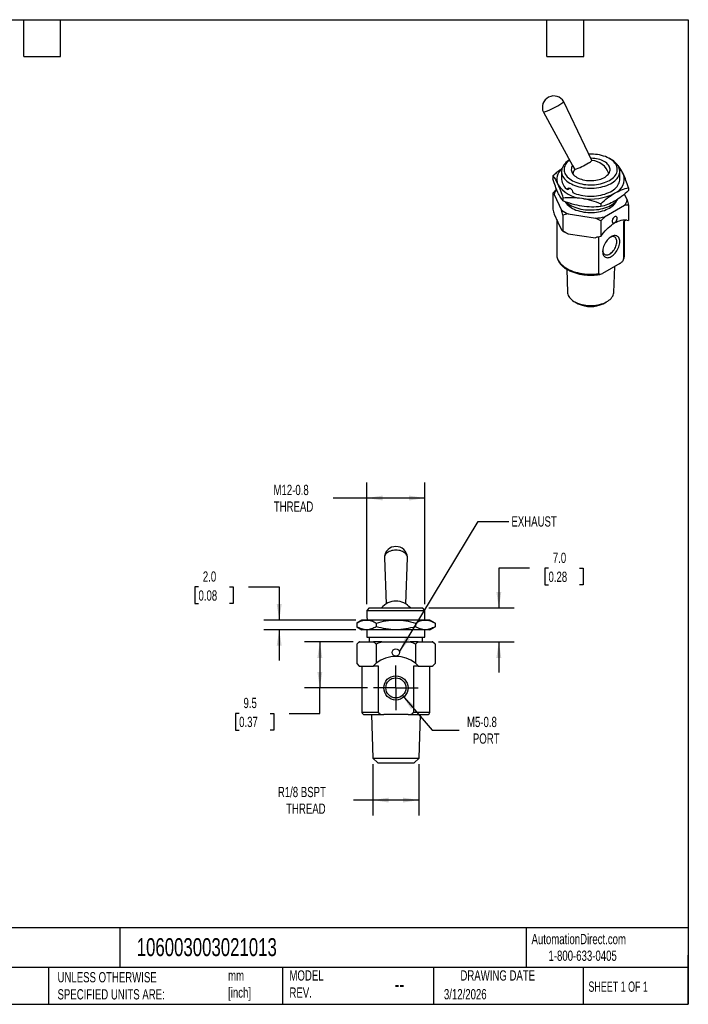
# Model space of a CAD drawing. Header units: millimetres. Extents: x 6 to 273, y 6 to 210.
# Tile 2 of 2: x 135 to 273, y 6 to 210. Entities that reach past the tile are written whole.
import ezdxf

# ---------------------------------------------------------------- set-up
doc = ezdxf.new("R2010")
doc.units = ezdxf.units.MM
doc.linetypes.add('SLD-Center', pattern=[19.05, 15.24, -1.27, 1.27, -1.27])
doc.linetypes.add('SLD-Solid', pattern=[0])
doc.layers.add('CENTER', color=40, linetype='SLD-Center')
doc.layers.add('DIMENSIONS', color=140, linetype='SLD-Solid', lineweight=25)
doc.layers.add('TEXT', color=140, linetype='SLD-Solid', lineweight=25)
doc.styles.add('SLDTEXTSTYLE0', font='TXT', dxfattribs={"width": 0.7})
doc.styles.add('SLDTEXTSTYLE1', font='TXT', dxfattribs={"width": 0.65})
doc.dimstyles.new('SLDDIMSTYLE1', dxfattribs={"dimtxt": 2.158008, "dimasz": 3.302, "dimexe": 0, "dimexo": 0.0625, "dimgap": 0.539502, "dimtad": 0, "dimtih": 1, "dimtoh": 1, "dimdec": 1, "dimrnd": 1e-09, "dimzin": 12, "dimdsep": 46, "dimtxsty": 'SLDTEXTSTYLE0', "dimsah": 1, "dimcen": 0.09, "dimadec": 0, "dimazin": 3, "dimtfac": 1, "dimtdec": 1, "dimtofl": 0, "dimtmove": 0, "dimatfit": 3, "dimfxl": 0, "dimfrac": 2, "dimtolj": 1, "dimtzin": 12, "dimarcsym": 0})
doc.dimstyles.new('SLDDIMSTYLE3', dxfattribs={"dimtxt": 2.158008, "dimasz": 3.302, "dimexe": 0, "dimexo": 0.0625, "dimgap": 0.539502, "dimtad": 0, "dimtih": 1, "dimtoh": 1, "dimdec": 1, "dimrnd": 1e-09, "dimzin": 12, "dimdsep": 46, "dimtxsty": 'SLDTEXTSTYLE0', "dimsah": 1, "dimcen": 0, "dimadec": 0, "dimazin": 3, "dimtfac": 1, "dimtdec": 1, "dimtofl": 0, "dimtmove": 0, "dimatfit": 3, "dimfxl": 0, "dimfrac": 2, "dimtolj": 1, "dimtzin": 12, "dimarcsym": 0})
doc.dimstyles.new('SLDDIMSTYLE4', dxfattribs={"dimtxt": 2.158008, "dimasz": 3.302, "dimexe": 0, "dimexo": 0.0625, "dimgap": 0.539502, "dimtad": 0, "dimtih": 1, "dimtoh": 1, "dimdec": 1, "dimrnd": 1e-09, "dimzin": 4, "dimdsep": 46, "dimtxsty": 'SLDTEXTSTYLE0', "dimsah": 1, "dimcen": 0.09, "dimadec": 0, "dimazin": 1, "dimtfac": 1, "dimtdec": 1, "dimtmove": 0, "dimatfit": 0, "dimfxl": 0, "dimfrac": 2, "dimtolj": 1, "dimtzin": 12, "dimarcsym": 0})
doc.dimstyles.new('SLDDIMSTYLE5', dxfattribs={"dimtxt": 0.18, "dimasz": 3.302, "dimexe": 0, "dimexo": 0.0625, "dimgap": 0, "dimtad": 0, "dimtih": 1, "dimtoh": 1, "dimdec": 0, "dimrnd": 1e-09, "dimzin": 0, "dimdsep": 46, "dimtxsty": 'Standard', "dimsah": 1, "dimcen": 0.09, "dimadec": 0, "dimazin": 0, "dimtfac": 3.302, "dimtdec": 0, "dimtofl": 0, "dimtmove": 0, "dimatfit": 3, "dimfxl": 0, "dimfrac": 2, "dimtolj": 1, "dimtzin": 0, "dimarcsym": 0})

# ---------------------------------------------------------------- blocks, each defined once
blk = doc.blocks.new('_D_5')
at = {"layer": 'DIMENSIONS'}
for p, q in [((203.91, 81.15), (193.83, 81.15)), ((197.01, 81.15), (197.01, 71.65)), ((206.82, 71.65), (193.83, 71.65)), ((197.01, 66.39), (197.01, 71.65)), ((180.35, 66.39), (179.63, 66.39)), ((179.63, 66.39), (179.63, 62.96)), ((186.76, 66.39), (187.49, 66.39)), ((187.49, 66.39), (187.49, 62.96)), ((190.66, 66.39), (197.01, 66.39)), ((179.63, 62.96), (180.35, 62.96)), ((187.49, 62.96), (186.76, 62.96))]:
    blk.add_line(p, q, dxfattribs=at)
for points in [[(197.01, 81.15), (196.5, 77.85), (197.51, 77.85)], [(197.01, 71.65), (197.51, 74.95), (196.5, 74.95)]]:
    blk.add_solid(points, dxfattribs=at)
at = {"layer": 'DIMENSIONS', "char_height": 2.117, "attachment_point": 1, "style": 'SLDTEXTSTYLE0'}
for s, insert in [('9.5', (181.25, 69.6)), ('0.37', (180.35, 65.69))]:
    blk.add_mtext(s, dxfattribs=dict(at, insert=insert))
blk = doc.blocks.new('_D_6')
at = {"layer": 'DIMENSIONS'}
for p, q in [((214.05, 70.09), (220.22, 62.95)), ((220.22, 62.95), (225.78, 62.95))]:
    blk.add_line(p, q, dxfattribs=at)
blk.add_solid([(214.05, 70.09), (215.83, 67.26), (216.6, 67.92)], dxfattribs=at)
at = {"layer": 'DIMENSIONS', "char_height": 2.117, "attachment_point": 1, "style": 'SLDTEXTSTYLE0'}
for s, insert in [('M5-0.8', (227.37, 65.68)), ('PORT', (228.59, 62.25))]:
    blk.add_mtext(s, dxfattribs=dict(at, insert=insert))
blk = doc.blocks.new('_D_7')
at = {"layer": 'DIMENSIONS'}
for p, q in [((207.93, 55.88), (207.93, 45.32)), ((217.47, 55.88), (217.47, 45.32)), ((207.93, 48.5), (203.96, 48.5)), ((217.47, 48.5), (207.93, 48.5))]:
    blk.add_line(p, q, dxfattribs=at)
for points in [[(207.93, 48.5), (211.23, 47.99), (211.23, 49)], [(217.47, 48.5), (214.17, 49), (214.17, 47.99)]]:
    blk.add_solid(points, dxfattribs=at)
at = {"layer": 'DIMENSIONS', "char_height": 2.117, "attachment_point": 1, "style": 'SLDTEXTSTYLE0'}
for s, insert in [('R1/8 BSPT', (188.34, 51.22)), ('THREAD', (190.05, 47.79))]:
    blk.add_mtext(s, dxfattribs=dict(at, insert=insert))
blk = doc.blocks.new('_D_8')
at = {"layer": 'DIMENSIONS'}
for p, q in [((240.3, 96.34), (233.95, 96.34)), ((233.95, 96.34), (233.95, 88.15)), ((244.19, 96.34), (243.47, 96.34)), ((243.47, 96.34), (243.47, 92.91)), ((250.6, 96.34), (251.33, 96.34)), ((251.33, 96.34), (251.33, 92.91)), ((243.47, 92.91), (244.19, 92.91)), ((251.33, 92.91), (250.6, 92.91)), ((219.47, 88.15), (237.12, 88.15)), ((221.49, 81.15), (237.12, 81.15)), ((233.95, 81.15), (233.95, 74.8))]:
    blk.add_line(p, q, dxfattribs=at)
for points in [[(233.95, 88.15), (234.46, 91.45), (233.44, 91.45)], [(233.95, 81.15), (233.44, 77.85), (234.46, 77.85)]]:
    blk.add_solid(points, dxfattribs=at)
at = {"layer": 'DIMENSIONS', "char_height": 2.117, "attachment_point": 1, "style": 'SLDTEXTSTYLE0'}
for s, insert in [('7.0', (245.09, 99.55)), ('0.28', (244.19, 95.64))]:
    blk.add_mtext(s, dxfattribs=dict(at, insert=insert))
blk = doc.blocks.new('_D_9')
at = {"layer": 'DIMENSIONS'}
for p, q in [((171.96, 92.48), (171.24, 92.48)), ((171.24, 92.48), (171.24, 89.05)), ((178.38, 92.48), (179.1, 92.48)), ((179.1, 92.48), (179.1, 89.05)), ((182.27, 92.48), (188.62, 92.48)), ((188.62, 92.48), (188.62, 85.65)), ((171.24, 89.05), (171.96, 89.05)), ((179.1, 89.05), (178.38, 89.05)), ((204.43, 85.65), (185.44, 85.65)), ((204.43, 83.65), (185.44, 83.65)), ((188.62, 83.65), (188.62, 77.3))]:
    blk.add_line(p, q, dxfattribs=at)
for points in [[(188.62, 85.65), (189.13, 88.95), (188.11, 88.95)], [(188.62, 83.65), (188.11, 80.35), (189.13, 80.35)]]:
    blk.add_solid(points, dxfattribs=at)
at = {"layer": 'DIMENSIONS', "char_height": 2.117, "attachment_point": 1, "style": 'SLDTEXTSTYLE0'}
for s, insert in [('2.0', (172.86, 95.69)), ('0.08', (171.96, 91.78))]:
    blk.add_mtext(s, dxfattribs=dict(at, insert=insert))
blk = doc.blocks.new('_D_10')
at = {"layer": 'DIMENSIONS'}
for p, q in [((206.7, 88.92), (206.7, 114.01)), ((218.7, 88.92), (218.7, 114.01)), ((206.7, 110.83), (199.79, 110.83)), ((218.7, 110.83), (206.7, 110.83))]:
    blk.add_line(p, q, dxfattribs=at)
for points in [[(206.7, 110.83), (210, 110.32), (210, 111.34)], [(218.7, 110.83), (215.4, 111.34), (215.4, 110.32)]]:
    blk.add_solid(points, dxfattribs=at)
at = {"layer": 'DIMENSIONS', "char_height": 2.117, "attachment_point": 1, "style": 'SLDTEXTSTYLE0'}
for s, insert in [('M12-0.8', (187.44, 113.56)), ('THREAD', (187.51, 110.13))]:
    blk.add_mtext(s, dxfattribs=dict(at, insert=insert))
blk = doc.blocks.new('SW_CENTERMARKSYMBOL_0')
at = {"layer": 'CENTER', "color": 0}
for p, q in [((0, 2.54), (0, 4.607)), ((0, 0), (0, 2.54)), ((-2.54, 0), (-4.607, 0)), ((0, 0), (-2.54, 0)), ((0, 0), (0, -2.54)), ((0, 0), (2.54, 0)), ((2.54, 0), (4.607, 0)), ((0, -2.54), (0, -4.607))]:
    blk.add_line(p, q, dxfattribs=at)

msp = doc.modelspace()

# ---------------------------------------------------------------- linework, layer by layer
for p, q in [((253.15833, 180.48075), (247.36324, 192.6278)), ((243.1322, 190.4619), (249.16381, 179.45027)), ((257.14303, 180.67877), (256.78942, 180.88297)), ((249.16381, 179.45027), (249.59775, 178.65806)), ((258.61518, 179.38583), (258.52958, 179.41794)), ((245.09221, 177.29404), (245.09221, 176.68199)), ((246.8997, 178.22995), (246.8997, 176.59686)), ((258.8997, 176.59686), (258.8997, 178.22995)), ((248.16001, 174.473), (248.65095, 174.75642)), ((260.70719, 174.87866), (260.70719, 174.26661)), ((245.09222, 173.72185), (245.85976, 174.55855)), ((245.38362, 173.50229), (246.89282, 170.25078)), ((247.18422, 172.78688), (247.18422, 172.17482)), ((260.41578, 172.34257), (259.86218, 173.53528)), ((254.99171, 171.57919), (254.99171, 170.96713)), ((255.78785, 168.87487), (259.91105, 171.25514)), ((245.38362, 169.41959), (246.13822, 167.79384)), ((248.27177, 169.45473), (253.90416, 168.58349)), ((245.8997, 168.30772), (245.8997, 161.08259)), ((246.13822, 167.79384), (246.89282, 166.16808)), ((260.29912, 168.21287), (259.69185, 167.8623)), ((259.69185, 167.8623), (259.69185, 160.10517)), ((259.8997, 161.08259), (259.8997, 167.98229)), ((247.1833, 165.94906), (247.53691, 165.74486)), ((248.27177, 165.37203), (251.08797, 164.93641)), ((251.08797, 164.93641), (253.87635, 164.50509)), ((254.06733, 164.61534), (253.87635, 164.50509)), ((254.59283, 157.16156), (254.59283, 164.7371)), ((253.87635, 164.50509), (253.87635, 164.56508)), ((245.8997, 161.08259), (245.89975, 161.06729)), ((258.91011, 159.2456), (255.37457, 157.20458)), ((257.66886, 153.26427), (257.87475, 158.64791)), ((247.94709, 158.06114), (248.13054, 153.26427)), ((249.63642, 151.31637), (250.34185, 150.93445)), ((255.45755, 150.93445), (256.16298, 151.31637)), ((210.32467, 98.51253), (210.67214, 88.98243)), ((214.7291, 88.98243), (215.07657, 98.51253)), ((207.20062, 88.15147), (206.70062, 87.65147)), ((206.70062, 87.65147), (206.70062, 86.39203)), ((206.70062, 87.65147), (218.70062, 87.65147)), ((207.20062, 88.15147), (218.20062, 88.15147)), ((218.70062, 87.65147), (218.20062, 88.15147)), ((218.70062, 86.39203), (218.70062, 87.65147)), ((205.70062, 85.65147), (204.61772, 85.02626)), ((206.63844, 85.65147), (205.70062, 85.65147)), ((212.70062, 85.65147), (206.63844, 85.65147)), ((218.7628, 85.65147), (212.70062, 85.65147)), ((219.70062, 85.65147), (218.7628, 85.65147)), ((220.78353, 85.02626), (219.70062, 85.65147)), ((204.61772, 85.02626), (204.61772, 84.27669)), ((204.61772, 84.27669), (205.70062, 83.65147)), ((206.63844, 83.65147), (205.70062, 83.65147)), ((212.70062, 83.65147), (206.63844, 83.65147)), ((206.70062, 83.65147), (206.70062, 82.15147)), ((208.65917, 85.02626), (208.65917, 84.27669)), ((218.7628, 83.65147), (212.70062, 83.65147)), ((216.74207, 85.02626), (216.74207, 84.27669)), ((218.70062, 82.15147), (218.70062, 83.65147)), ((219.70062, 83.65147), (218.7628, 83.65147)), ((219.70062, 83.65147), (220.78353, 84.27669)), ((220.78353, 85.02626), (220.78353, 84.27669)), ((206.70062, 82.15147), (218.70062, 82.15147)), ((207.20062, 82.15147), (207.20062, 81.15147)), ((218.20062, 81.15147), (218.20062, 82.15147)), ((205.11772, 81.15147), (204.61772, 80.65147)), ((205.18067, 81.15147), (205.11772, 81.15147)), ((205.18067, 81.15147), (208.09621, 81.15147)), ((209.78508, 81.15147), (208.09621, 81.15147)), ((209.78508, 81.15147), (215.61616, 81.15147)), ((217.30503, 81.15147), (215.61616, 81.15147)), ((217.30503, 81.15147), (220.22057, 81.15147)), ((220.28352, 81.15147), (220.22057, 81.15147)), ((220.78353, 80.65147), (220.28352, 81.15147)), ((204.61772, 76.65147), (205.11772, 76.15147)), ((205.11772, 76.15147), (205.18067, 76.15147)), ((205.18067, 76.15147), (206.63844, 76.15147)), ((205.70062, 76.15147), (205.70062, 66.65147)), ((206.63844, 76.15147), (208.08182, 76.15147)), ((208.08182, 76.15147), (208.08182, 76.22495)), ((209.09507, 76.15147), (208.08182, 76.15147)), ((209.09507, 66.65147), (209.09507, 76.15147)), ((216.30617, 76.15147), (216.30617, 66.65147)), ((217.31942, 76.15147), (216.30617, 76.15147)), ((217.31942, 76.22495), (217.31942, 76.15147)), ((217.31942, 76.15147), (218.7628, 76.15147)), ((218.7628, 76.15147), (220.22057, 76.15147)), ((219.70062, 66.65147), (219.70062, 76.15147)), ((220.22057, 76.15147), (220.28352, 76.15147)), ((220.28352, 76.15147), (220.78352, 76.65147)), ((205.70062, 66.65147), (209.09507, 66.65147)), ((206.20062, 66.15147), (210.20062, 66.15147)), ((207.6493, 66.15147), (207.9303, 57.15098)), ((215.20062, 66.15147), (210.20062, 66.15147)), ((215.20062, 66.15147), (219.20062, 66.15147)), ((216.30617, 66.65147), (219.70062, 66.65147)), ((217.47095, 57.15098), (217.75194, 66.15147)), ((207.9303, 57.15098), (208.9615, 56.15147)), ((207.9303, 57.15098), (217.47095, 57.15098)), ((216.43974, 56.15147), (217.47095, 57.15098)), ((208.9615, 56.15147), (216.43974, 56.15147))]:
    msp.add_line(p, q)
at = {"flags": 128}
for points in [[(248.54592, 180.57833), (248.43712, 180.49412), (248.1929, 180.28081), (247.97921, 180.05684), (247.79743, 179.82367), (247.64873, 179.58281), (247.5341, 179.33583), (247.45426, 179.08432), (247.40973, 178.82992), (247.40081, 178.57428), (247.42756, 178.31905), (247.48979, 178.06589), (247.58711, 177.81644), (247.71888, 177.57233), (247.88425, 177.33512), (248.08215, 177.10637), (248.31129, 176.88755), (248.57019, 176.68008), (248.85717, 176.48532), (249.17036, 176.30451), (249.50775, 176.13884), (249.86713, 175.98938), (250.24617, 175.8571), (250.64243, 175.74286), (251.05332, 175.64739), (251.4762, 175.57132), (251.9083, 175.51514), (252.34683, 175.47922), (252.78895, 175.46378), (253.23178, 175.46893), (253.67246, 175.49463), (254.10813, 175.54072), (254.53597, 175.6069), (254.95319, 175.69274), (255.35709, 175.79768), (255.74506, 175.92104), (256.11457, 176.06203), (256.46323, 176.21972), (256.78879, 176.39309), (257.08912, 176.58103), (257.36228, 176.78231), (257.6065, 176.99563), (257.82019, 177.21959), (258.00197, 177.45276), (258.15066, 177.69362), (258.2653, 177.9406), (258.34514, 178.19211), (258.38967, 178.44651), (258.39858, 178.70215), (258.37184, 178.95738), (258.30961, 179.21054), (258.21229, 179.45999), (258.08052, 179.70411), (257.91515, 179.94131), (257.71725, 180.17007), (257.48811, 180.38888), (257.22921, 180.59635), (256.94223, 180.79112), (256.62904, 180.97192), (256.29165, 181.13759), (255.93227, 181.28705), (255.55323, 181.41933), (255.15697, 181.53357), (254.74607, 181.62904), (254.3232, 181.70511), (253.8911, 181.76129), (253.45257, 181.79722), (253.01045, 181.81266), (252.56762, 181.80751), (252.5261, 181.80597)], [(249.15997, 179.45756), (249.04178, 179.24818), (248.95867, 179.03326), (248.91141, 178.81475), (248.90041, 178.59463), (248.92579, 178.3749), (248.98731, 178.15758), (249.08441, 177.94462), (249.2162, 177.73797), (249.3815, 177.53951), (249.57879, 177.35104), (249.80629, 177.17427), (250.06191, 177.01082), (250.34335, 176.86217), (250.64803, 176.72967), (250.97319, 176.61453), (251.31587, 176.5178), (251.67295, 176.44034), (252.0412, 176.38288), (252.41724, 176.34592), (252.79768, 176.32982), (253.17904, 176.3347), (253.55787, 176.36054), (253.93071, 176.40709), (254.29417, 176.47393), (254.64495, 176.56045), (254.97986, 176.66587), (255.29585, 176.78923), (255.59004, 176.9294), (255.85978, 177.08511), (256.10259, 177.25495), (256.31627, 177.43737), (256.49888, 177.63071), (256.64876, 177.83321), (256.76454, 178.04303), (256.84518, 178.25826), (256.88993, 178.47695), (256.8984, 178.69711), (256.8705, 178.91673), (256.80648, 179.13382), (256.70694, 179.3464), (256.57278, 179.55254), (256.4052, 179.75037), (256.20575, 179.93808), (255.97623, 180.11397), (255.71874, 180.27644), (255.4356, 180.42401), (255.1294, 180.55534), (254.80293, 180.66923), (254.45914, 180.76465), (254.10118, 180.84074), (253.73228, 180.89679), (253.35582, 180.93231), (252.97521, 180.94696), (252.93576, 180.94727)], [(248.53157, 180.60452), (248.34104, 180.48201), (248.05245, 180.2713), (247.793, 180.04832), (247.56427, 179.8144), (247.36762, 179.57096), (247.20424, 179.31944), (247.07512, 179.06138), (246.98103, 178.79831), (246.92253, 178.53183), (246.89998, 178.26353), (246.91352, 177.99503), (246.96305, 177.72794), (247.04829, 177.46387), (247.16872, 177.20441), (247.32361, 176.95112), (247.51205, 176.70551), (247.73288, 176.46908), (247.98479, 176.24323), (248.26625, 176.02934), (248.57559, 175.82868), (248.91092, 175.64246), (249.27025, 175.4718), (249.65141, 175.31773), (250.0521, 175.18117), (250.46991, 175.06295), (250.90234, 174.96377), (251.34679, 174.88424), (251.80057, 174.82483), (252.26096, 174.7859), (252.72519, 174.76769), (253.19047, 174.77029), (253.65401, 174.7937), (254.11301, 174.83778), (254.56471, 174.90226), (255.00639, 174.98675), (255.43541, 175.09074), (255.84918, 175.21362), (256.2452, 175.35464), (256.62111, 175.51295), (256.97464, 175.68759), (257.30366, 175.87753), (257.60619, 176.08162), (257.88042, 176.29863), (258.1247, 176.52725), (258.33755, 176.76611), (258.51769, 177.01378), (258.66405, 177.26876), (258.77574, 177.52952), (258.8521, 177.79449), (258.89265, 178.06209), (258.89716, 178.33069), (258.8656, 178.59868), (258.79817, 178.86446), (258.69525, 179.12642), (258.55749, 179.383), (258.38569, 179.63263), (258.18091, 179.87383), (257.94436, 180.10515), (257.67747, 180.32518), (257.38185, 180.53262), (257.14303, 180.67877)], [(249.22067, 173.8607), (249.60184, 173.70327), (250.00314, 173.5635), (250.42211, 173.44223), (250.8562, 173.34022), (251.30276, 173.25808), (251.75907, 173.1963), (252.22233, 173.15528), (252.68973, 173.13526), (253.1584, 173.13636), (253.6255, 173.15857), (254.08817, 173.20177), (254.54359, 173.26568), (254.98898, 173.34991), (255.42162, 173.45396), (255.83887, 173.57719), (256.23819, 173.71884), (256.61714, 173.87805), (256.9734, 174.05385), (257.30481, 174.24517), (257.60934, 174.45083), (257.88513, 174.6696), (258.1305, 174.90012), (258.34396, 175.14099), (258.52419, 175.39075), (258.67011, 175.64787), (258.78082, 175.91077), (258.85564, 176.17787), (258.89412, 176.44752), (258.8997, 176.59686)], [(245.09222, 173.72185), (245.09221, 171.8928), (245.09222, 170.45569)], [(247.6379, 171.99815), (247.71888, 171.85654), (247.88425, 171.61934), (248.08215, 171.39058), (248.31129, 171.17176), (248.57019, 170.9643), (248.85717, 170.76953), (249.17036, 170.58873), (249.50775, 170.42306), (249.86713, 170.2736), (250.24617, 170.14132), (250.64243, 170.02707), (251.05332, 169.93161), (251.4762, 169.85554), (251.9083, 169.79936), (252.34683, 169.76343), (252.78895, 169.74799), (253.23178, 169.75314), (253.67246, 169.77884), (254.10813, 169.82493), (254.53597, 169.89111), (254.95319, 169.97695), (255.35709, 170.08189), (255.74506, 170.20525), (256.11457, 170.34624), (256.46323, 170.50393), (256.78879, 170.67731), (257.08912, 170.86525), (257.36228, 171.06653), (257.6065, 171.27984), (257.82019, 171.50381), (258.00197, 171.73698), (258.15066, 171.97783), (258.23762, 172.15731)], [(247.76382, 171.94819), (247.98479, 171.75226), (248.26625, 171.53836), (248.57559, 171.3377), (248.91092, 171.15148), (249.27025, 170.98082), (249.65141, 170.82675), (250.0521, 170.6902), (250.46991, 170.57197), (250.90234, 170.4728), (251.34679, 170.39327), (251.80057, 170.33386), (252.26096, 170.29493), (252.72519, 170.27671), (253.19047, 170.27932), (253.65401, 170.30273), (254.11301, 170.3468), (254.56471, 170.41128), (255.00639, 170.49577), (255.43541, 170.59977), (255.84918, 170.72265), (256.2452, 170.86366), (256.62111, 171.02197), (256.97464, 171.19662), (257.30366, 171.38656), (257.60619, 171.59065), (257.88042, 171.80765), (258.1247, 172.03628), (258.33755, 172.27514), (258.50852, 172.50878)], [(260.70718, 171.30647), (260.70719, 169.51895), (260.70719, 168.11448)], [(247.18422, 169.21468), (247.18422, 167.38563), (247.18422, 165.94852)], [(258.37978, 168.57477), (258.36648, 168.70336), (258.32726, 168.81016), (258.26408, 168.8898), (258.1801, 168.93829), (258.07955, 168.95321), (257.96746, 168.93379), (257.84945, 168.88102), (257.73144, 168.79754), (257.61935, 168.68754), (257.51879, 168.55653), (257.43482, 168.41108), (257.37164, 168.25849), (257.33241, 168.10641), (257.31912, 167.96246), (257.33241, 167.83386), (257.37164, 167.72707), (257.43482, 167.64742), (257.51879, 167.59893), (257.61935, 167.58402), (257.73144, 167.60344), (257.84945, 167.65621), (257.96746, 167.73969), (258.07955, 167.84969), (258.1801, 167.9807), (258.26408, 168.12614), (258.32726, 168.27873), (258.36648, 168.43082), (258.37978, 168.57477)], [(254.99171, 164.81501), (255.26778, 165.20863), (255.55819, 165.58614), (255.86133, 165.94544), (256.17552, 166.28453), (256.49901, 166.60152), (256.83, 166.89466), (257.16665, 167.16232), (257.5071, 167.403), (257.84945, 167.61538), (258.1918, 167.79827), (258.53224, 167.95066), (258.8689, 168.07169), (259.19989, 168.16071), (259.52338, 168.2172), (259.83756, 168.24087), (260.1407, 168.23157), (260.43112, 168.18937), (260.70719, 168.11448)], [(254.99171, 168.00699), (254.99171, 166.21948), (254.99171, 164.81501)], [(257.14234, 164.75742), (256.92926, 164.61953), (256.71929, 164.45388), (256.51548, 164.26289), (256.32082, 164.04934), (256.13813, 163.81635), (255.97009, 163.56732), (255.81915, 163.30587), (255.6875, 163.03583), (255.57706, 162.76112), (255.48945, 162.48575), (255.42594, 162.21374), (255.38746, 161.94906), (255.37457, 161.69556), (255.38746, 161.45694), (255.42594, 161.23669), (255.48945, 161.038), (255.57706, 160.86379), (255.6875, 160.71659), (255.81915, 160.59854), (255.97009, 160.51137), (256.13813, 160.45635), (256.32082, 160.43429), (256.51548, 160.44549), (256.71929, 160.48981), (256.92926, 160.56659), (257.14234, 160.67472), (257.35542, 160.81261), (257.56539, 160.97826), (257.7692, 161.16925), (257.96386, 161.3828), (258.14655, 161.61578), (258.31459, 161.86482), (258.46553, 162.12626), (258.59718, 162.39631), (258.70762, 162.67102), (258.79523, 162.94639), (258.85874, 163.2184), (258.89722, 163.48308), (258.91011, 163.73658), (258.89722, 163.9752), (258.85874, 164.19545), (258.79523, 164.39414), (258.70762, 164.56835), (258.59718, 164.71555), (258.46553, 164.8336), (258.31459, 164.92077), (258.14655, 164.97578), (257.96386, 164.99785), (257.7692, 164.98664), (257.56539, 164.94233), (257.35542, 164.86555), (257.14234, 164.75742)], [(255.38186, 161.88494), (255.38708, 161.83598), (255.42438, 161.64098), (255.48583, 161.4674), (255.57039, 161.31821), (255.67661, 161.19596), (255.80266, 161.10275), (255.9464, 161.04016), (256.10537, 161.00927), (256.27684, 161.01061), (256.45788, 161.04416), (256.64539, 161.10934), (256.83616, 161.20503), (257.02694, 161.3296), (257.21445, 161.48092), (257.39549, 161.6564), (257.56696, 161.85303), (257.72592, 162.06745), (257.86966, 162.296), (257.99572, 162.53476), (258.10194, 162.77964), (258.1865, 163.02646), (258.24795, 163.271), (258.28525, 163.50906), (258.29775, 163.73658), (258.28525, 163.94966), (258.24795, 164.14466), (258.1865, 164.31824), (258.10194, 164.46743), (257.99572, 164.58968), (257.86966, 164.6829), (257.72592, 164.74548), (257.56696, 164.77637), (257.39549, 164.77503), (257.21445, 164.74148), (257.02694, 164.6763), (256.9817, 164.65624)], [(245.89975, 161.06729), (245.90373, 160.94548), (245.93839, 160.65833), (246.00836, 160.37333), (246.1133, 160.09193), (246.25268, 159.81556), (246.42578, 159.54562), (246.63173, 159.28347), (246.86948, 159.03045), (247.13783, 158.78785), (247.43542, 158.55689), (247.76073, 158.33874), (248.11211, 158.13452), (248.48779, 157.94525), (248.88585, 157.7719), (249.30428, 157.61535), (249.74095, 157.4764), (250.19365, 157.35574), (250.66008, 157.25399), (251.13787, 157.17166), (251.6246, 157.10918), (252.1178, 157.06686), (252.61497, 157.04492), (253.11358, 157.04346), (253.61111, 157.0625), (254.10503, 157.10193), (254.59283, 157.16156)], [(248.13054, 153.26427), (248.1429, 153.11785), (248.19136, 152.88256), (248.27468, 152.65054), (248.39225, 152.42351), (248.54318, 152.20316), (248.72637, 151.99111), (248.94046, 151.78894), (249.18386, 151.59815), (249.45477, 151.42014), (249.75119, 151.25623), (250.07092, 151.10764), (250.41159, 150.97546), (250.77068, 150.86069), (251.14553, 150.76415), (251.53338, 150.68658), (251.93133, 150.62854), (252.33646, 150.59047), (252.74576, 150.57264), (253.15619, 150.57519), (253.56473, 150.5981), (253.96834, 150.64119), (254.36405, 150.70416), (254.74891, 150.78653), (255.12008, 150.8877), (255.47481, 151.00691), (255.81047, 151.14329), (256.12459, 151.29581), (256.41483, 151.46337), (256.67904, 151.6447), (256.91527, 151.83848), (257.12178, 152.04326), (257.29702, 152.25753), (257.43971, 152.4797), (257.54879, 152.70814), (257.62344, 152.94114), (257.66313, 153.17698), (257.66886, 153.26427)], [(212.70062, 100.07597), (212.40857, 100.06439), (212.12094, 100.02983), (211.8421, 99.97281), (211.57627, 99.8942), (211.32748, 99.79519), (211.09952, 99.67727), (210.89582, 99.54224), (210.71948, 99.39214), (210.57318, 99.22925), (210.45912, 99.05604), (210.37904, 98.87514), (210.33416, 98.68928), (210.32467, 98.51253)], [(215.07657, 98.51253), (215.06708, 98.68928), (215.0222, 98.87514), (214.94212, 99.05604), (214.82807, 99.22925), (214.68176, 99.39214), (214.50542, 99.54224), (214.30173, 99.67727), (214.07376, 99.79519), (213.82498, 99.8942), (213.55915, 99.97281), (213.28031, 100.02983), (212.99268, 100.06439), (212.70062, 100.07597)], [(204.61772, 80.65147), (204.61772, 78.41147), (204.61772, 76.65147)], [(208.65917, 80.65147), (208.65917, 78.46234), (208.65917, 76.74231)], [(216.74207, 80.65147), (216.74207, 78.46234), (216.74207, 76.74231)], [(220.78353, 80.65147), (220.78353, 78.41147), (220.78353, 76.65147)]]:
    msp.add_lwpolyline(points, dxfattribs=at)
for centre, radius in [((212.70062, 78.95147), 0.75), ((212.70062, 71.65147), 2.5), ((212.70062, 71.65147), 2.067)]:
    msp.add_circle(centre, radius)
for centre, radius, start, end in [((245.30537, 191.43224), 2.38, 30.1789438, 204.0374827), ((238.81397, 204.15854), 14.36123, 287.4988679, 302.522063), ((245.54032, 194.35596), 2.51189, 293.3254951, 316.528543), ((246.15406, 189.77644), 11.63947, 287.209247, 302.8116839), ((251.73736, 181.77312), 1.92078, 292.1405217, 317.7135164), ((252.8997, 176.59686), 3.9, 17.7016344, 86.5005236), ((248.64074, 176.60373), 2.71494, 128.1121306, 202.8154032), ((252.8997, 176.59686), 3.9, 147.715903, 162.2983656), ((256.74605, 176.6237), 3.08812, 290.9347589, 19.2683182), ((256.47028, 176.09799), 3.54516, 25.8322772, 48.1764045), ((251.47068, 179.07227), 6.3902, 213.4388789, 266.5664977), ((249.62442, 176.77786), 2.73073, 183.8003615, 237.5696655), ((248.35285, 172.78339), 3.05502, 144.6910851, 166.3895783), ((252.91519, 183.25966), 10.72294, 260.1887284, 297.3973495), ((257.43291, 173.06622), 3.0694, 323.8397604, 346.3633167), ((251.12704, 175.9931), 7.13462, 233.5959839, 246.4093926), ((252.98271, 180.77503), 12.22631, 274.322277, 283.2638009), ((251.4309, 172.50939), 7.80526, 240.0731691, 246.1249181), ((257.45318, 161.09203), 2.44654, 336.2108499, 359.7788599), ((252.8997, 156.13356), 5.79426, 243.8037988, 296.1962012), ((212.70062, 98.4509), 2.38, 3.9997448, 176.0002552), ((212.70062, 85.65147), 3.9, 39.8683416, 140.1316584), ((212.70062, 71.65147), 6.5, 51.555093, 128.444907), ((212.70062, 71.65147), 6.5, 128.444907, 135.2825281), ((212.70062, 71.65147), 6.5, 44.7174719, 51.555093), ((206.20062, 66.65147), 0.5, 180, 270), ((219.20062, 66.65147), 0.5, 270, 0)]:
    msp.add_arc(centre, radius, start, end)
msp.add_ellipse((262.79919, 159.45044), major_axis=(12.52008, -2.34355), ratio=0.410778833, start_param=2.318526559, end_param=2.437865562)
for points, knots in [([(246.99271, 178.83332), (246.83523, 178.72247), (246.43527, 178.44095), (245.80014, 177.92465), (245.3285, 177.50452), (245.09221, 177.29404)], [0, 0, 0, 0, 0.244745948, 0.621620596, 1, 1, 1, 1]), ([(259.66118, 177.64276), (259.48267, 178.02734), (259.30656, 178.35797), (258.95826, 178.93062), (258.78605, 179.1733), (258.61518, 179.38583)], [0, 0, 0, 0, 0.5, 0.5, 1, 1, 1, 1]), ([(245.09221, 177.29404), (245.26309, 177.08152), (245.4353, 176.83884), (245.7836, 176.26618), (245.95971, 175.93556), (246.13822, 175.55097)], [0, 0, 0, 0, 0.5, 0.5, 1, 1, 1, 1]), ([(260.70719, 174.87866), (260.53631, 175.40243), (260.3641, 175.9018), (260.0158, 176.82993), (259.83969, 177.25817), (259.66118, 177.64276)], [0, 0, 0, 0, 0.5, 0.5, 1, 1, 1, 1]), ([(246.13822, 173.91789), (245.95971, 174.30248), (245.7836, 174.73071), (245.4353, 175.65885), (245.26309, 176.15822), (245.09221, 176.68199)], [0, 0, 0, 0, 0.5, 0.5, 1, 1, 1, 1]), ([(246.13822, 175.55097), (246.31673, 175.16639), (246.49284, 174.73815), (246.84114, 173.81002), (247.01335, 173.31064), (247.18422, 172.78688)], [0, 0, 0, 0, 0.5, 0.5, 1, 1, 1, 1]), ([(248.16001, 174.473), (248.16001, 174.554), (248.17203, 174.62444), (248.21909, 174.7384), (248.25414, 174.78104), (248.38773, 174.85818), (248.51821, 174.8401), (248.7259, 174.72035), (248.79722, 174.66538), (248.93186, 174.5334), (248.99451, 174.45732), (249.15619, 174.20792), (249.22067, 174.02268), (249.22067, 173.8607)], [0, 0, 0, 0, 0.125, 0.125, 0.25, 0.25, 0.5, 0.5, 0.625, 0.625, 0.75, 0.75, 1, 1, 1, 1]), ([(257.84945, 173.73944), (258.33714, 174.02097), (258.81829, 174.24993), (259.76985, 174.62151), (260.24035, 174.76478), (260.70719, 174.87866)], [0, 0, 0, 0, 0.5, 0.5, 1, 1, 1, 1]), ([(247.18422, 172.17482), (247.01335, 172.38735), (246.84114, 172.63003), (246.49284, 173.20268), (246.31673, 173.53331), (246.13822, 173.91789)], [0, 0, 0, 0, 0.5, 0.5, 1, 1, 1, 1]), ([(247.18422, 172.78688), (247.82194, 172.84385), (248.46465, 172.87278), (249.76451, 172.84946), (250.42177, 172.79659), (251.08797, 172.69354)], [0, 0, 0, 0, 0.5, 0.5, 1, 1, 1, 1]), ([(254.99171, 171.57919), (255.45855, 172.00431), (255.92904, 172.40426), (256.88061, 173.13133), (257.36176, 173.4579), (257.84945, 173.73944)], [0, 0, 0, 0, 0.5, 0.5, 1, 1, 1, 1]), ([(260.70719, 174.26661), (260.24035, 173.84148), (259.76985, 173.44153), (258.81829, 172.71446), (258.33714, 172.38789), (257.84945, 172.10635)], [0, 0, 0, 0, 0.5, 0.5, 1, 1, 1, 1]), ([(251.08797, 171.06046), (250.42177, 171.16351), (249.76451, 171.31399), (248.46465, 171.6928), (247.82194, 171.92056), (247.18422, 172.17482)], [0, 0, 0, 0, 0.5, 0.5, 1, 1, 1, 1]), ([(251.08797, 172.69354), (251.75416, 172.5905), (252.41142, 172.44002), (253.71129, 172.06121), (254.35399, 171.83345), (254.99171, 171.57919)], [0, 0, 0, 0, 0.5, 0.5, 1, 1, 1, 1]), ([(254.99171, 170.96713), (254.35399, 170.91015), (253.71129, 170.88123), (252.41142, 170.90455), (251.75416, 170.95741), (251.08797, 171.06046)], [0, 0, 0, 0, 0.5, 0.5, 1, 1, 1, 1]), ([(257.84945, 172.10635), (257.36176, 171.82482), (256.88061, 171.59586), (255.92904, 171.22428), (255.45855, 171.08101), (254.99171, 170.96713)], [0, 0, 0, 0, 0.5, 0.5, 1, 1, 1, 1]), ([(245.90292, 161.06511), (245.90374, 160.99459), (245.90569, 160.82704), (245.94577, 160.56379), (246.01704, 160.2773), (246.1204, 159.99509), (246.25418, 159.71804), (246.41851, 159.44714), (246.6129, 159.18354), (246.83675, 158.92852), (247.08913, 158.68342), (247.36882, 158.44958), (247.67432, 158.22823), (248.00399, 158.0205), (248.35602, 157.82735), (248.72855, 157.64961), (249.11969, 157.48797), (249.52759, 157.34301), (249.95033, 157.21522), (250.38602, 157.10505), (250.8327, 157.01284), (251.28839, 156.93891), (251.75111, 156.88351), (252.21881, 156.84681), (252.68948, 156.82894), (253.16102, 156.83), (253.63149, 156.84977), (254.09843, 156.889), (254.51843, 156.93938), (254.77835, 156.98479), (254.8874, 157.00384)], [0, 0, 0, 0, 0.025170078, 0.059801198, 0.094494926, 0.129382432, 0.164566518, 0.200109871, 0.236030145, 0.272303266, 0.308874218, 0.34567195, 0.382623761, 0.41966558, 0.456747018, 0.493824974, 0.530878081, 0.567895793, 0.60487401, 0.641813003, 0.678715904, 0.715587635, 0.752434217, 0.789262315, 0.826078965, 0.862891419, 0.899706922, 0.936530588, 0.973369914, 1, 1, 1, 1]), ([(259.65212, 159.94703), (259.69027, 160.03916), (259.76747, 160.22566), (259.84338, 160.51397), (259.89158, 160.80076), (259.89645, 160.99056), (259.89879, 161.08217)], [0, 0, 0, 0, 0.251024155, 0.508106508, 0.762608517, 1, 1, 1, 1]), ([(258.91011, 159.2456), (259.0652, 159.33514), (259.21969, 159.43927), (259.44276, 159.64717), (259.51526, 159.72487), (259.60813, 159.85971), (259.63646, 159.90813), (259.67869, 160.00845), (259.69185, 160.05967), (259.69185, 160.10517)], [0, 0, 0, 0, 0.5, 0.5, 0.75, 0.75, 0.875, 0.875, 1, 1, 1, 1]), ([(254.59283, 157.16156), (254.59283, 157.11598), (254.6061, 157.07977), (254.64852, 157.02825), (254.67657, 157.01273), (254.77017, 156.98501), (254.84235, 156.99124), (255.06475, 157.0408), (255.21948, 157.11505), (255.37457, 157.20458)], [0, 0, 0, 0, 0.125, 0.125, 0.25, 0.25, 0.5, 0.5, 1, 1, 1, 1]), ([(204.61772, 85.02626), (204.94782, 85.21684), (205.28051, 85.37402), (205.95337, 85.5917), (206.2936, 85.65147), (206.63844, 85.65147)], [0, 0, 0, 0, 0.5, 0.5, 1, 1, 1, 1]), ([(206.63844, 85.65147), (206.98329, 85.65147), (207.32352, 85.5917), (207.99637, 85.37402), (208.32906, 85.21684), (208.65917, 85.02626)], [0, 0, 0, 0, 0.5, 0.5, 1, 1, 1, 1]), ([(206.70179, 86.39203), (206.70147, 86.39465), (206.70018, 86.40504), (206.7087, 86.33677), (206.72387, 86.19413), (206.73983, 85.98449), (206.74707, 85.79206), (206.74756, 85.67968), (206.74768, 85.65147)], [0, 0, 0, 0, 0.07166145, 0.284550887, 0.498026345, 0.712955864, 0.92796038, 1, 1, 1, 1]), ([(208.65917, 85.02626), (209.31938, 85.21684), (209.98476, 85.37402), (211.33048, 85.5917), (212.01093, 85.65147), (212.70062, 85.65147)], [0, 0, 0, 0, 0.5, 0.5, 1, 1, 1, 1]), ([(212.70062, 85.65147), (213.39032, 85.65147), (214.07077, 85.5917), (215.41648, 85.37402), (216.08186, 85.21684), (216.74207, 85.02626)], [0, 0, 0, 0, 0.5, 0.5, 1, 1, 1, 1]), ([(216.74207, 85.02626), (217.07218, 85.21684), (217.40487, 85.37402), (218.07773, 85.5917), (218.41795, 85.65147), (218.7628, 85.65147)], [0, 0, 0, 0, 0.5, 0.5, 1, 1, 1, 1]), ([(218.65356, 85.65147), (218.65462, 85.73539), (218.65674, 85.90322), (218.67163, 86.12765), (218.68779, 86.296), (218.69946, 86.39224), (218.69945, 86.39209), (218.69945, 86.39203)], [0, 0, 0, 0, 0.213694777, 0.427348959, 0.642055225, 0.857459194, 1, 1, 1, 1]), ([(218.7628, 85.65147), (219.10765, 85.65147), (219.44787, 85.5917), (220.12073, 85.37402), (220.45342, 85.21684), (220.78353, 85.02626)], [0, 0, 0, 0, 0.5, 0.5, 1, 1, 1, 1]), ([(206.63844, 83.65147), (206.2936, 83.65147), (205.95337, 83.71124), (205.28051, 83.92892), (204.94782, 84.0861), (204.61772, 84.27669)], [0, 0, 0, 0, 0.5, 0.5, 1, 1, 1, 1]), ([(208.65917, 84.27669), (208.32906, 84.0861), (207.99637, 83.92892), (207.32352, 83.71124), (206.98329, 83.65147), (206.63844, 83.65147)], [0, 0, 0, 0, 0.5, 0.5, 1, 1, 1, 1]), ([(212.70062, 83.65147), (212.01093, 83.65147), (211.33048, 83.71124), (209.98476, 83.92892), (209.31938, 84.0861), (208.65917, 84.27669)], [0, 0, 0, 0, 0.5, 0.5, 1, 1, 1, 1]), ([(216.74207, 84.27669), (216.08186, 84.0861), (215.41648, 83.92892), (214.07077, 83.71124), (213.39032, 83.65147), (212.70062, 83.65147)], [0, 0, 0, 0, 0.5, 0.5, 1, 1, 1, 1]), ([(218.7628, 83.65147), (218.41795, 83.65147), (218.07773, 83.71124), (217.40487, 83.92892), (217.07218, 84.0861), (216.74207, 84.27669)], [0, 0, 0, 0, 0.5, 0.5, 1, 1, 1, 1]), ([(220.78353, 84.27669), (220.45342, 84.0861), (220.12073, 83.92892), (219.44787, 83.71124), (219.10765, 83.65147), (218.7628, 83.65147)], [0, 0, 0, 0, 0.5, 0.5, 1, 1, 1, 1]), ([(209.09507, 66.65147), (209.09507, 66.59564), (209.11384, 66.54192), (209.17382, 66.44884), (209.21349, 66.40999), (209.34587, 66.30987), (209.44795, 66.26647), (209.76246, 66.16993), (209.98129, 66.15147), (210.20062, 66.15147)], [0, 0, 0, 0, 0.125, 0.125, 0.25, 0.25, 0.5, 0.5, 1, 1, 1, 1]), ([(215.20062, 66.15147), (215.41995, 66.15147), (215.63844, 66.16978), (215.95391, 66.26668), (216.05644, 66.31058), (216.18777, 66.41006), (216.22784, 66.44933), (216.28757, 66.54232), (216.30617, 66.59575), (216.30617, 66.65147)], [0, 0, 0, 0, 0.5, 0.5, 0.75, 0.75, 0.875, 0.875, 1, 1, 1, 1])]:
    msp.add_open_spline(points, degree=3, knots=knots)
for points in [[(245.38362, 173.50229), (245.28429, 173.59581), (245.18738, 173.66694), (245.09222, 173.72185)], [(260.70718, 171.30647), (260.4472, 171.30649), (260.18242, 171.29131), (259.91105, 171.25514)], [(260.41578, 172.34257), (260.51511, 172.00807), (260.61202, 171.6616), (260.70718, 171.30647)], [(245.09222, 170.45569), (245.18738, 170.10055), (245.28429, 169.75409), (245.38362, 169.41959)], [(247.18422, 169.21469), (247.08906, 169.56982), (246.99215, 169.91629), (246.89282, 170.25078)], [(248.27177, 169.45473), (247.90106, 169.39158), (247.53938, 169.30986), (247.18423, 169.21468)], [(255.78785, 168.87487), (255.51647, 168.59771), (255.2517, 168.30719), (254.99171, 168.00699)], [(254.99171, 168.00699), (254.63656, 168.21204), (254.27487, 168.40566), (253.90416, 168.58349)], [(246.89282, 166.16808), (246.99215, 166.07456), (247.08906, 166.00344), (247.18422, 165.94853)], [(247.18423, 165.94852), (247.53938, 165.74348), (247.90106, 165.54986), (248.27177, 165.37203)], [(205.18067, 81.15147), (204.98878, 81.00391), (204.80156, 80.83531), (204.61772, 80.65147)], [(208.65917, 80.65147), (208.47533, 80.83531), (208.28811, 81.00391), (208.09621, 81.15147)], [(209.78508, 81.15147), (209.40129, 81.00391), (209.02685, 80.83531), (208.65917, 80.65147)], [(216.74207, 80.65147), (216.37439, 80.83531), (215.99995, 81.00391), (215.61616, 81.15147)], [(217.30503, 81.15147), (217.11314, 81.00391), (216.92591, 80.83531), (216.74208, 80.65147)], [(220.78352, 80.65147), (220.59969, 80.83531), (220.41246, 81.00391), (220.22057, 81.15147)], [(204.61772, 76.65147), (204.80156, 76.46763), (204.98878, 76.29903), (205.18067, 76.15147)], [(220.22057, 76.15147), (220.41246, 76.29903), (220.59969, 76.46763), (220.78352, 76.65147)]]:
    msp.add_open_spline(points, degree=3)
at = {"layer": 'TEXT'}
for p, q in [((6.35, 209.55), (273.05, 209.55)), ((135.89, 201.93), (135.89, 209.55)), ((143.51, 201.93), (143.51, 209.55)), ((243.84, 201.93), (243.84, 209.55)), ((251.46, 201.93), (251.46, 209.55)), ((273.05, 209.55), (273.05, 6.35)), ((135.89, 201.93), (143.51, 201.93)), ((243.84, 201.93), (251.46, 201.93)), ((273.05, 22.12611), (6.35, 22.12611)), ((155.7589, 22.12611), (155.7589, 13.97)), ((239.57538, 22.12611), (239.57538, 13.97)), ((273.05, 6.35), (273.05, 16.51)), ((273.05, 13.97), (6.35, 13.97)), ((140.99781, 13.97), (140.99781, 6.35)), ((189.30067, 13.97), (189.30067, 6.35)), ((220.46551, 13.97), (220.46551, 6.35)), ((251.34875, 13.97), (251.34875, 6.35)), ((6.35, 6.35), (273.05, 6.35))]:
    msp.add_line(p, q, dxfattribs=at)

# ---------------------------------------------------------------- block references
at = {"layer": 'CENTER'}
msp.add_blockref('SW_CENTERMARKSYMBOL_0', (212.70062, 71.65147), dxfattribs=at)

# ---------------------------------------------------------------- texts
at = {"layer": 'TEXT'}
for s, insert, char_height, attachment_point, style in [('EXHAUST', (236.54691, 107.06032), 2.116667, 1, 'SLDTEXTSTYLE0'), ('AutomationDirect.com', (240.69496, 20.87653), 2.1166667, 1, 'SLDTEXTSTYLE0'), ('106003003021013', (159.20772, 20.00164), 3.7041667, 1, 'SLDTEXTSTYLE0'), ('1-800-633-0405', (244.19158, 17.43702), 2.1166667, 1, 'SLDTEXTSTYLE0'), ('UNLESS OTHERWISE ^JSPECIFIED UNITS ARE:', (142.86913, 12.99657), 2.1166667, 1, 'SLDTEXTSTYLE0'), ('mm^J[inch]', (178.06381, 13.36204), 2.116667, 1, 'SLDTEXTSTYLE0'), ('MODEL ^JREV.', (190.73367, 13.36399), 2.1166667, 1, 'SLDTEXTSTYLE0'), ('DRAWING DATE', (233.72531, 13.36399), 2.1166667, 2, 'SLDTEXTSTYLE0'), ('--', (212.42799, 12.07568), 3.175, 1, 'SLDTEXTSTYLE0'), ('SHEET 1 OF 1', (252.44129, 11.05149), 2.1166667, 1, 'SLDTEXTSTYLE1'), ('3/12/2026', (222.61281, 9.49076), 2.116667, 1, 'SLDTEXTSTYLE0')]:
    msp.add_mtext(s, dxfattribs=dict(at, insert=insert, char_height=char_height, attachment_point=attachment_point, style=style))

# ---------------------------------------------------------------- dimensions: what is measured, and where the dimension line sits
at = {"layer": 'DIMENSIONS'}
for base, p1, p2, text, picture, middle in [((218.70062, 110.8309), (206.70062, 87.65147), (218.70062, 87.65147), 'M12-0.8\\PTHREAD', '_D_10', (193.36987, 110.8309)), ((217.47095, 48.49535), (207.9303, 57.15098), (217.47095, 57.15098), 'R1/8 BSPT\\PTHREAD', '_D_7', (195.90884, 48.49535))]:
    dim = msp.add_linear_dim(base=base, p1=p1, p2=p2, text=text, dimstyle='SLDDIMSTYLE1', dxfattribs=at)
    dim.commit()
    dim.dimension.update_dxf_attribs({"geometry": picture, "text_midpoint": middle, "dimtype": 160})
for base, p1, p2, dimstyle, picture, middle in [((233.94897, 81.15147), (218.20062, 88.15147), (220.22057, 81.15147), 'SLDDIMSTYLE4', '_D_8', (233.94897, 96.33627)), ((188.61772, 83.65147), (205.70062, 85.65147), (205.70062, 83.65147), 'SLDDIMSTYLE4', '_D_9', (188.61772, 92.47878)), ((197.00569, 71.65147), (205.18067, 81.15147), (208.09362, 71.65147), 'SLDDIMSTYLE1', '_D_5', (197.00569, 66.39037))]:
    dim = msp.add_linear_dim(base=base, p1=p1, p2=p2, angle=90, dimstyle=dimstyle, dxfattribs=at)
    dim.commit()
    dim.dimension.update_dxf_attribs({"geometry": picture, "text_midpoint": middle, "dimtype": 160})
dim = msp.add_diameter_dim_2p(p1=(211.34843, 73.21482), p2=(214.05282, 70.08812), text='M5-0.8\\PPORT', dimstyle='SLDDIMSTYLE3', override={"dimpost": '<>'}, dxfattribs=at)
dim.commit()
dim.dimension.update_dxf_attribs({"geometry": '_D_6', "text_midpoint": (232.40547, 62.95231), "dimtype": 163})

# ---------------------------------------------------------------- leaders
at = {"layer": 'TEXT'}
msp.add_leader([(213.43167, 79.11899), (229.6785, 106.00918), (236.0285, 106.00918)], dimstyle='SLDDIMSTYLE5', dxfattribs=at)

doc.saveas('drawing.dxf')
